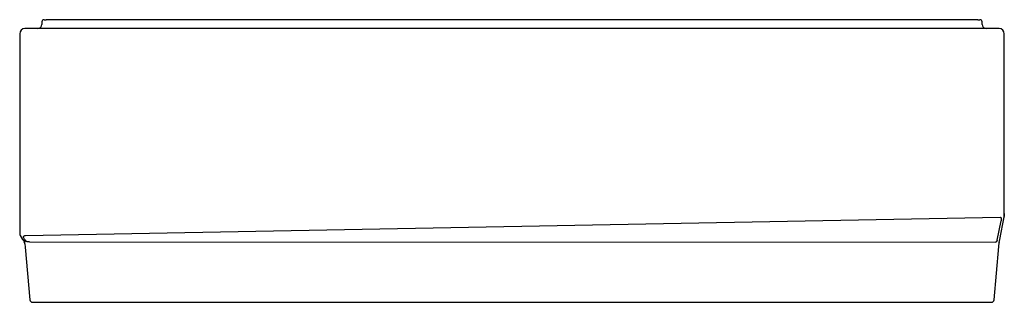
# Model space of a CAD drawing. Header units: millimetres. Extents: x 4556.53 to 4558.43, y 3083.28 to 3083.83.
import ezdxf

# ---------------------------------------------------------------- set-up
doc = ezdxf.new("R2010")
doc.units = ezdxf.units.MM
doc.layers.add('SANINDUSA', color=3, linetype='Continuous')

msp = doc.modelspace()

# ---------------------------------------------------------------- linework, layer by layer
at = {"layer": 'SANINDUSA'}
for p, q in [((4556.5756, 3083.8238), (4556.5756, 3083.8188)), ((4556.5796, 3083.8278), (4556.5836, 3083.8278)), ((4558.3816, 3083.8278), (4556.5836, 3083.8278)), ((4558.3816, 3083.8278), (4558.3856, 3083.8278)), ((4558.3896, 3083.8188), (4558.3896, 3083.8238)), ((4556.5326, 3083.8008), (4556.5326, 3083.4208)), ((4558.4226, 3083.8108), (4556.5426, 3083.8108)), ((4558.4326, 3083.4478), (4558.4326, 3083.8008)), ((4558.4326, 3083.4539), (4558.4326, 3083.4483)), ((4556.5439, 3083.4115), (4558.4244, 3083.4468)), ((4558.4189, 3083.4029), (4558.4263, 3083.4398)), ((4558.4238, 3083.4037), (4558.4326, 3083.4478)), ((4558.4311, 3083.4406), (4558.4325, 3083.4473)), ((4556.5326, 3083.4208), (4556.5326, 3083.4143)), ((4556.5334, 3083.4116), (4556.5383, 3083.4042)), ((4556.5383, 3083.4042), (4556.5395, 3083.4025)), ((4556.5395, 3083.4025), (4556.5416, 3083.3994)), ((4556.5416, 3083.3994), (4556.5419, 3083.3989)), ((4556.5425, 3083.4031), (4556.5436, 3083.4014)), ((4556.5512, 3083.3993), (4558.4155, 3083.3986)), ((4558.422, 3083.3907), (4558.4225, 3083.3974)), ((4558.4225, 3083.3974), (4558.4226, 3083.3975)), ((4558.4226, 3083.3981), (4558.4227, 3083.3982)), ((4558.4227, 3083.3982), (4558.4238, 3083.4037)), ((4556.5428, 3083.3958), (4556.5433, 3083.3892)), ((4556.5433, 3083.3892), (4556.5522, 3083.2874)), ((4558.413, 3083.2874), (4558.422, 3083.3907)), ((4556.5572, 3083.2828), (4558.408, 3083.2828))]:
    msp.add_line(p, q, dxfattribs=at)
for centre, radius, start, end in [((4556.5676, 3083.8188), 0.008, 270, 0), ((4556.5796, 3083.8238), 0.004, 90, 180), ((4558.3856, 3083.8238), 0.004, 0, 90), ((4558.3976, 3083.8188), 0.008, 180, 270), ((4556.5426, 3083.8008), 0.01, 90, 180), ((4558.4226, 3083.8008), 0.01, 0, 90), ((4558.4276, 3083.4483), 0.005, 348.6901, 0), ((4556.5376, 3083.4143), 0.005, 180, 213.6901), ((4556.537, 3083.3958), 0.00571, 359.555, 37.9603), ((4558.4282, 3083.397), 0.00571, 167.6526, 176.2146), ((4558.4275, 3083.3971), 0.005, 168.6901, 175.0303), ((4556.5572, 3083.2878), 0.005, 184.9697, 270), ((4558.408, 3083.2878), 0.005, 270, 355.0303)]:
    msp.add_arc(centre, radius, start, end, dxfattribs=at)
for points, knots in [([(4558.4244, 3083.4468), (4558.4246, 3083.4468), (4558.4249, 3083.4468), (4558.4253, 3083.4466), (4558.4255, 3083.4465), (4558.4259, 3083.4462), (4558.4261, 3083.4461), (4558.4263, 3083.4456), (4558.4264, 3083.4454), (4558.4267, 3083.4445), (4558.4267, 3083.4438), (4558.4266, 3083.442), (4558.4265, 3083.441), (4558.4263, 3083.4398)], [0, 0, 0, 0, 0.125, 0.125, 0.25, 0.25, 0.375, 0.375, 0.5, 0.5, 0.75, 0.75, 1, 1, 1, 1]), ([(4556.5425, 3083.4031), (4556.5416, 3083.4045), (4556.5409, 3083.4057), (4556.5401, 3083.4078), (4556.54, 3083.4087), (4556.5401, 3083.4097), (4556.5403, 3083.41), (4556.5406, 3083.4105), (4556.5409, 3083.4108), (4556.5415, 3083.4111), (4556.5419, 3083.4113), (4556.5428, 3083.4115), (4556.5433, 3083.4115), (4556.5439, 3083.4115)], [0, 0, 0, 0, 0.25, 0.25, 0.5, 0.5, 0.625, 0.625, 0.75, 0.75, 0.875, 0.875, 1, 1, 1, 1]), ([(4556.5512, 3083.3993), (4556.5502, 3083.3993), (4556.5493, 3083.3994), (4556.5476, 3083.3995), (4556.5468, 3083.3997), (4556.5456, 3083.4), (4556.545, 3083.4002), (4556.5442, 3083.4007), (4556.5439, 3083.401), (4556.5436, 3083.4014)], [0, 0, 0, 0, 0.25, 0.25, 0.5, 0.5, 0.75, 0.75, 1, 1, 1, 1]), ([(4558.4189, 3083.4029), (4558.4187, 3083.4022), (4558.4185, 3083.4016), (4558.4181, 3083.4005), (4558.4179, 3083.4001), (4558.4173, 3083.3994), (4558.417, 3083.3991), (4558.4163, 3083.3988), (4558.4159, 3083.3987), (4558.4155, 3083.3987)], [0, 0, 0, 0, 0.25, 0.25, 0.5, 0.5, 0.75, 0.75, 1, 1, 1, 1])]:
    msp.add_open_spline(points, degree=3, knots=knots, dxfattribs=at)

doc.saveas('drawing.dxf')
